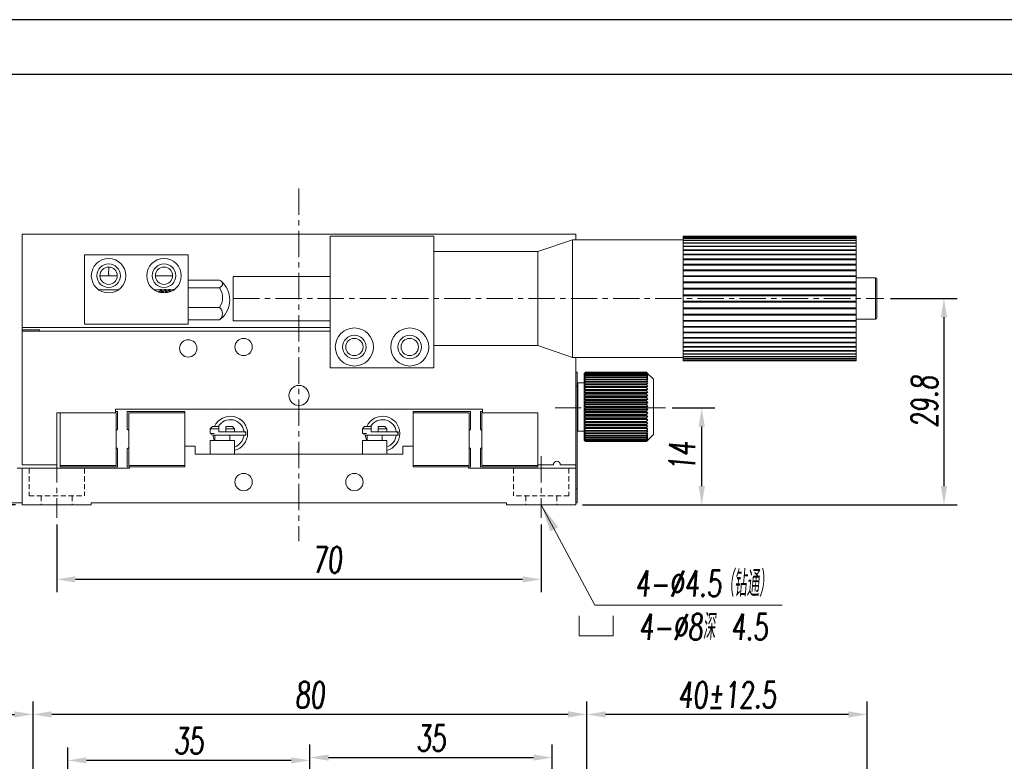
# Model space of a CAD drawing. Header units: millimetres. Extents: x 14895 to 15336, y 302 to 927.
# Tile 9 of 11: x 14982 to 15125, y 820 to 927. Entities that reach past the tile are written whole.
import ezdxf

# ---------------------------------------------------------------- set-up
doc = ezdxf.new("R2010")
doc.units = ezdxf.units.MM
doc.header["$LTSCALE"] = 0.3
doc.linetypes.add('CENTERX2', pattern=[20.32, 12.7, -2.54, 2.54, -2.54])
doc.linetypes.add('DASHED', pattern=[19.05, 12.7, -6.35])
for name, color, linetype, lineweight in [('中心线', 5, 'CENTERX2', 13), ('剖面线', 50, 'Continuous', 13), ('外框', 7, 'Continuous', 30), ('标注', 1, 'Continuous', 18), ('虚线', 6, 'DASHED', 13)]:
    doc.layers.add(name, color=color, linetype=linetype, lineweight=lineweight)
doc.styles.get("Standard").update_dxf_attribs({"font": 'txt.shx', "width": 0.67, "oblique": 5, "bigfont": 'gbcbig.shx'})
doc.dimstyles.new('1.5', dxfattribs={"dimscale": 1.5, "dimtxt": 2.5, "dimasz": 1.8, "dimexe": 1.25, "dimexo": 0.625, "dimtad": 1, "dimdsep": 46, "dimtxsty": 'Standard', "dimcen": 1.8, "dimadec": 0, "dimazin": 0, "dimtfac": 1, "dimtmove": 0, "dimatfit": 3, "dimfxl": 0, "dimarcsym": 0})
doc.dimstyles.new('2', dxfattribs={"dimscale": 2, "dimtxt": 2.5, "dimasz": 2, "dimexe": 0.8, "dimexo": 0, "dimgap": 1, "dimtad": 1, "dimdec": 1, "dimdsep": 46, "dimtxsty": 'Standard', "dimcen": 0, "dimclrd": 256, "dimclre": 256, "dimclrt": 256, "dimadec": 0, "dimazin": 0, "dimtfac": 1, "dimtdec": 1, "dimtmove": 0, "dimatfit": 3, "dimfxl": 0, "dimtzin": 0, "dimlwd": -1, "dimlwe": -1, "dimarcsym": 0})

# ---------------------------------------------------------------- blocks, each defined once
blk = doc.blocks.new('Y')
at = {"lineweight": 30}
for points in [[(-3857.435, 2213.991), (-4154.435, 2213.991), (-4154.435, 2003.969)], [(-4136.757, 2009.273), (-4136.757, 2208.687), (-3862.739, 2208.687)]]:
    blk.add_lwpolyline(points, dxfattribs=at)
blk = doc.blocks.new('W')
blk.add_blockref('Y', (0, 0))
blk = doc.blocks.new('2')
at = {"layer": '标注', "ltscale": 0.3}
for p, q in [((-5.625, 6.75), (-5.625, 0)), ((5.625, 0), (5.625, 6.75)), ((-5.625, 0), (3.375, 0)), ((-5.625, 0), (5.625, 0))]:
    blk.add_line(p, q, dxfattribs=at)
blk = doc.blocks.new('*D184')
at = {"layer": 'Defpoints', "color": 0}
for p in [(14989.37, 820.17), (15024.37, 793.78), (14989.37, 781.58)]:
    blk.add_point(p, dxfattribs=at)
at = {"layer": '标注', "color": 0, "lineweight": -2}
for p, q in [((14989.37, 782.52), (14989.37, 822.05)), ((15024.37, 794.72), (15024.37, 822.05)), ((15021.67, 820.17), (14992.07, 820.17))]:
    blk.add_line(p, q, dxfattribs=at)
at = {"layer": '标注', "color": 0}
for points in [[(14992.07, 820.62), (14992.07, 819.72), (14989.37, 820.17)], [(15021.67, 820.62), (15021.67, 819.72), (15024.37, 820.17)]]:
    blk.add_solid(points, dxfattribs=at)
at = {"layer": '标注', "color": 0, "insert": (15006.87, 822.99), "char_height": 3.75, "attachment_point": 5}
blk.add_mtext('35', dxfattribs=at)
blk = doc.blocks.new('*D185')
at = {"layer": 'Defpoints', "color": 0}
for p in [(15059.37, 820.57), (15024.37, 793.78), (15059.37, 781.58)]:
    blk.add_point(p, dxfattribs=at)
at = {"layer": '标注', "color": 0, "lineweight": -2}
for p, q in [((15024.37, 794.72), (15024.37, 822.44)), ((15059.37, 782.52), (15059.37, 822.44)), ((15027.07, 820.57), (15056.67, 820.57))]:
    blk.add_line(p, q, dxfattribs=at)
at = {"layer": '标注', "color": 0}
for points in [[(15027.07, 821.02), (15027.07, 820.12), (15024.37, 820.57)], [(15056.67, 821.02), (15056.67, 820.12), (15059.37, 820.57)]]:
    blk.add_solid(points, dxfattribs=at)
at = {"layer": '标注', "color": 0, "insert": (15041.87, 823.38), "char_height": 3.75, "attachment_point": 5}
blk.add_mtext('35', dxfattribs=at)
blk = doc.blocks.new('*D186')
at = {"layer": 'Defpoints', "color": 0}
for p in [(14984.37, 826.81), (14984.37, 782.58), (15064.37, 782.58)]:
    blk.add_point(p, dxfattribs=at)
at = {"layer": '标注', "color": 0, "lineweight": -2}
for p, q in [((14984.37, 783.52), (14984.37, 828.68)), ((15064.37, 783.52), (15064.37, 828.68)), ((15061.67, 826.81), (14987.07, 826.81))]:
    blk.add_line(p, q, dxfattribs=at)
at = {"layer": '标注', "color": 0}
for points in [[(14987.07, 827.26), (14987.07, 826.36), (14984.37, 826.81)], [(15061.67, 827.26), (15061.67, 826.36), (15064.37, 826.81)]]:
    blk.add_solid(points, dxfattribs=at)
at = {"layer": '标注', "color": 0, "insert": (15024.37, 829.62), "char_height": 3.75, "attachment_point": 5}
blk.add_mtext('80', dxfattribs=at)
blk = doc.blocks.new('*D187')
at = {"layer": 'Defpoints', "color": 0}
for p in [(14984.37, 826.81), (14984.37, 782.58), (14972.37, 752.08)]:
    blk.add_point(p, dxfattribs=at)
at = {"layer": '标注', "color": 0, "lineweight": -2}
for p, q in [((14972.37, 753.02), (14972.37, 828.68)), ((14984.37, 783.52), (14984.37, 828.68)), ((14975.07, 826.81), (14981.67, 826.81))]:
    blk.add_line(p, q, dxfattribs=at)
at = {"layer": '标注', "color": 0}
for points in [[(14975.07, 827.26), (14975.07, 826.36), (14972.37, 826.81)], [(14981.67, 827.26), (14981.67, 826.36), (14984.37, 826.81)]]:
    blk.add_solid(points, dxfattribs=at)
at = {"layer": '标注', "color": 0, "insert": (14978.37, 829.62), "char_height": 3.75, "attachment_point": 5}
blk.add_mtext('12', dxfattribs=at)
blk = doc.blocks.new('*D189')
at = {"layer": 'Defpoints', "color": 0}
for p in [(15064.37, 826.8), (15064.37, 782.58), (15104.87, 699.57)]:
    blk.add_point(p, dxfattribs=at)
at = {"layer": '剖面线', "color": 0, "lineweight": -2}
for p, q in [((15064.37, 783.52), (15064.37, 828.68)), ((15104.87, 700.51), (15104.87, 828.68)), ((15102.17, 826.8), (15067.07, 826.8))]:
    blk.add_line(p, q, dxfattribs=at)
at = {"layer": '剖面线', "color": 0}
for points in [[(15067.07, 827.25), (15067.07, 826.35), (15064.37, 826.8)], [(15102.17, 827.25), (15102.17, 826.35), (15104.87, 826.8)]]:
    blk.add_solid(points, dxfattribs=at)
at = {"layer": '剖面线', "color": 0, "insert": (15084.62, 829.62), "char_height": 3.75, "attachment_point": 5}
blk.add_mtext('40%%P12.5', dxfattribs=at)
blk = doc.blocks.new('*D194')
at = {"layer": 'Defpoints', "color": 0}
for p in [(14987.79, 855.19), (15057.79, 855.19), (14987.79, 846.31)]:
    blk.add_point(p, dxfattribs=at)
at = {"layer": '标注', "color": 0, "lineweight": -2}
for p, q in [((14987.79, 854.25), (14987.79, 844.44)), ((15057.79, 854.25), (15057.79, 844.44)), ((15055.09, 846.31), (14990.49, 846.31))]:
    blk.add_line(p, q, dxfattribs=at)
at = {"layer": '标注', "color": 0}
for points in [[(14990.49, 846.76), (14990.49, 845.86), (14987.79, 846.31)], [(15055.09, 846.76), (15055.09, 845.86), (15057.79, 846.31)]]:
    blk.add_solid(points, dxfattribs=at)
at = {"layer": '标注', "color": 0, "insert": (15026.86, 849.13), "char_height": 3.75, "attachment_point": 5}
blk.add_mtext('70', dxfattribs=at)
blk = doc.blocks.new('*D195')
at = {"layer": 'Defpoints', "color": 0}
for p in [(14966.79, 867.37), (14951.64, 857.07), (14982.79, 857.07)]:
    blk.add_point(p, dxfattribs=at)
at = {"layer": '标注', "color": 0, "lineweight": -2}
for p, q in [((14965.85, 867.37), (14949.76, 867.37)), ((14951.64, 864.67), (14951.64, 859.77)), ((14981.85, 857.07), (14949.76, 857.07))]:
    blk.add_line(p, q, dxfattribs=at)
at = {"layer": '标注', "color": 0}
for points in [[(14951.19, 864.67), (14952.09, 864.67), (14951.64, 867.37)], [(14951.19, 859.77), (14952.09, 859.77), (14951.64, 857.07)]]:
    blk.add_solid(points, dxfattribs=at)
at = {"layer": '标注', "color": 0, "insert": (14948.83, 862.22), "char_height": 3.75, "attachment_point": 5, "rotation": 90}
blk.add_mtext('10.3', dxfattribs=at)
blk = doc.blocks.new('*D196')
at = {"layer": 'Defpoints', "color": 0}
for p in [(15075.76, 871.07), (15080.97, 871.07), (15062.79, 857.07)]:
    blk.add_point(p, dxfattribs=at)
at = {"layer": '标注', "color": 0, "lineweight": -2}
for p, q in [((15076.69, 871.07), (15082.85, 871.07)), ((15080.97, 859.77), (15080.97, 868.37)), ((15063.73, 857.07), (15082.85, 857.07))]:
    blk.add_line(p, q, dxfattribs=at)
at = {"layer": '标注', "color": 0}
for points in [[(15080.52, 868.37), (15081.42, 868.37), (15080.97, 871.07)], [(15080.52, 859.77), (15081.42, 859.77), (15080.97, 857.07)]]:
    blk.add_solid(points, dxfattribs=at)
at = {"layer": '标注', "color": 0, "insert": (15078.16, 864.07), "char_height": 3.75, "attachment_point": 5, "rotation": 90}
blk.add_mtext('14', dxfattribs=at)
blk = doc.blocks.new('*D197')
at = {"layer": 'Defpoints', "color": 0}
for p in [(15107.3, 886.87), (15062.79, 857.07), (15115.97, 857.07)]:
    blk.add_point(p, dxfattribs=at)
at = {"layer": '标注', "color": 0, "lineweight": -2}
for p, q in [((15108.24, 886.87), (15117.85, 886.87)), ((15115.97, 884.17), (15115.97, 859.77)), ((15063.73, 857.07), (15117.85, 857.07))]:
    blk.add_line(p, q, dxfattribs=at)
at = {"layer": '标注', "color": 0}
for points in [[(15115.52, 884.17), (15116.42, 884.17), (15115.97, 886.87)], [(15115.52, 859.77), (15116.42, 859.77), (15115.97, 857.07)]]:
    blk.add_solid(points, dxfattribs=at)
at = {"layer": '标注', "color": 0, "insert": (15113.16, 871.97), "char_height": 3.75, "attachment_point": 5, "rotation": 90}
blk.add_mtext('29.8', dxfattribs=at)
blk = doc.blocks.new('GT')
at = {"color": 7, "linetype": 'Continuous', "lineweight": 15}
for p, q in [((889.82, 513.93), (889.82, 519.53)), ((892.82, 519.73), (890.02, 519.73)), ((890.02, 513.73), (892.82, 513.73))]:
    blk.add_line(p, q, dxfattribs=at)
at = {"color": 8, "linetype": 'Continuous', "lineweight": 15}
for p, q in [((890.02, 519.73), (890.02, 513.75)), ((890.02, 513.75), (890.02, 513.73))]:
    blk.add_line(p, q, dxfattribs=at)
at = {"color": 7, "linetype": 'Continuous', "lineweight": 15}
for centre, start, end in [((890.02, 519.53), 90, 180), ((890.02, 513.93), 180, 270)]:
    blk.add_arc(centre, 0.2, start, end, dxfattribs=at)

msp = doc.modelspace()

# ---------------------------------------------------------------- linework, layer by layer
at = {"color": 7, "linetype": 'Continuous', "lineweight": 15}
for p, q in [((14982.788, 896.167), (14982.788, 882.667)), ((14982.788, 896.167), (15062.788, 896.167)), ((15062.788, 896.167), (15062.788, 895.367)), ((15042.288, 895.867), (15027.288, 895.867)), ((15027.288, 895.867), (15027.288, 876.867)), ((15042.288, 895.867), (15042.288, 876.867)), ((15062.288, 895.367), (15057.288, 893.667)), ((15078.288, 895.367), (15062.288, 895.367)), ((15062.288, 878.367), (15062.288, 895.367)), ((15078.288, 895.858), (15103.288, 895.858)), ((15078.288, 895.851), (15078.288, 895.858)), ((15078.288, 895.851), (15103.288, 895.851)), ((15078.288, 895.851), (15078.288, 895.767)), ((15078.288, 895.767), (15103.288, 895.767)), ((15078.288, 895.745), (15078.288, 895.767)), ((15078.288, 895.745), (15103.288, 895.745)), ((15078.288, 895.745), (15078.288, 895.579)), ((15078.288, 895.579), (15103.288, 895.579)), ((15078.288, 895.542), (15078.288, 895.579)), ((15078.288, 895.542), (15103.288, 895.542)), ((15078.288, 895.542), (15078.288, 895.295)), ((15078.288, 895.295), (15103.288, 895.295)), ((15078.288, 895.244), (15078.288, 895.295)), ((15078.288, 895.244), (15103.288, 895.244)), ((15078.288, 895.244), (15078.288, 894.918)), ((15078.288, 894.918), (15103.288, 894.918)), ((15078.288, 894.854), (15078.288, 894.918)), ((15078.288, 894.854), (15103.288, 894.854)), ((15078.288, 894.854), (15078.288, 894.454)), ((15103.288, 895.851), (15103.288, 895.858)), ((15103.288, 895.767), (15103.288, 895.851)), ((15103.288, 895.745), (15103.288, 895.767)), ((15103.288, 895.579), (15103.288, 895.745)), ((15103.288, 895.542), (15103.288, 895.579)), ((15103.288, 895.295), (15103.288, 895.542)), ((15103.288, 895.244), (15103.288, 895.295)), ((15103.288, 894.918), (15103.288, 895.244)), ((15103.288, 894.854), (15103.288, 894.918)), ((15103.288, 894.454), (15103.288, 894.854)), ((15057.288, 893.667), (15042.288, 893.667)), ((15057.288, 880.067), (15057.288, 893.667)), ((15078.288, 894.454), (15103.288, 894.454)), ((15078.288, 894.376), (15078.288, 894.454)), ((15078.288, 894.376), (15103.288, 894.376)), ((15078.288, 894.376), (15078.288, 893.906)), ((15078.288, 893.906), (15103.288, 893.906)), ((15078.288, 893.817), (15078.288, 893.906)), ((15078.288, 893.817), (15103.288, 893.817)), ((15078.288, 893.817), (15078.288, 893.281)), ((15103.288, 894.376), (15103.288, 894.454)), ((15103.288, 893.906), (15103.288, 894.376)), ((15103.288, 893.817), (15103.288, 893.906)), ((15103.288, 893.281), (15103.288, 893.817)), ((14991.788, 893.167), (15006.788, 893.167)), ((14991.788, 893.167), (14991.788, 883.167)), ((15006.788, 893.167), (15006.788, 883.167)), ((15078.288, 893.281), (15103.288, 893.281)), ((15078.288, 893.181), (15078.288, 893.281)), ((15078.288, 893.181), (15103.288, 893.181)), ((15078.288, 893.181), (15078.288, 892.586)), ((15078.288, 892.586), (15103.288, 892.586)), ((15078.288, 892.476), (15078.288, 892.586)), ((15078.288, 892.476), (15103.288, 892.476)), ((15078.288, 892.476), (15078.288, 891.829)), ((15103.288, 893.181), (15103.288, 893.281)), ((15103.288, 892.586), (15103.288, 893.181)), ((15103.288, 892.476), (15103.288, 892.586)), ((15103.288, 891.829), (15103.288, 892.476)), ((15078.288, 891.829), (15103.288, 891.829)), ((15078.288, 891.709), (15078.288, 891.829)), ((15078.288, 891.709), (15103.288, 891.709)), ((15078.288, 891.709), (15078.288, 891.017)), ((15078.288, 891.017), (15103.288, 891.017)), ((15078.288, 890.89), (15078.288, 891.017)), ((15078.288, 890.89), (15103.288, 890.89)), ((15078.288, 890.89), (15078.288, 890.159)), ((15103.288, 891.709), (15103.288, 891.829)), ((15103.288, 891.017), (15103.288, 891.709)), ((15103.288, 890.89), (15103.288, 891.017)), ((15103.288, 890.159), (15103.288, 890.89)), ((14996.538, 890.167), (14994.038, 890.167)), ((15004.538, 890.167), (15002.038, 890.167)), ((15006.788, 889.529), (15011.288, 889.529)), ((15027.288, 890.067), (15013.288, 890.067)), ((15013.288, 883.667), (15013.288, 890.067)), ((15078.288, 890.159), (15103.288, 890.159)), ((15078.288, 890.026), (15078.288, 890.159)), ((15078.288, 890.026), (15103.288, 890.026)), ((15078.288, 890.026), (15078.288, 889.265)), ((15078.288, 889.265), (15103.288, 889.265)), ((15078.288, 889.128), (15078.288, 889.265)), ((15078.288, 889.128), (15103.288, 889.128)), ((15078.288, 889.128), (15078.288, 888.346)), ((15103.288, 890.026), (15103.288, 890.159)), ((15103.288, 889.265), (15103.288, 890.026)), ((15103.288, 889.128), (15103.288, 889.265)), ((15103.288, 888.346), (15103.288, 889.128)), ((14993.864, 888.113), (14996.713, 888.113)), ((15001.864, 888.113), (15002.759, 888.113)), ((15002.476, 887.855), (15002.438, 887.817)), ((15002.491, 887.842), (15002.483, 887.849)), ((15002.906, 888.167), (15002.788, 888.167)), ((15002.944, 888.113), (15003.359, 888.113)), ((15003.506, 888.167), (15003.396, 888.167)), ((15003.544, 888.113), (15003.959, 888.113)), ((15004.106, 888.167), (15003.996, 888.167)), ((15004.144, 888.113), (15004.559, 888.113)), ((15004.585, 888.158), (15004.475, 887.968)), ((15004.706, 888.167), (15004.596, 888.167)), ((15004.735, 888.128), (15004.718, 888.156)), ((15006.788, 888.427), (15011.288, 888.427)), ((15078.288, 888.346), (15103.288, 888.346)), ((15078.288, 888.205), (15078.288, 888.346)), ((15078.288, 888.205), (15103.288, 888.205)), ((15078.288, 888.205), (15078.288, 887.409)), ((15103.288, 888.205), (15103.288, 888.346)), ((15103.288, 887.409), (15103.288, 888.205)), ((15078.288, 887.409), (15103.288, 887.409)), ((15078.288, 887.267), (15078.288, 887.409)), ((15078.288, 887.267), (15103.288, 887.267)), ((15078.288, 887.267), (15078.288, 886.467)), ((15078.288, 886.467), (15103.288, 886.467)), ((15078.288, 886.325), (15078.288, 886.467)), ((15078.288, 886.325), (15103.288, 886.325)), ((15078.288, 886.325), (15078.288, 885.53)), ((15103.288, 887.267), (15103.288, 887.409)), ((15103.288, 886.467), (15103.288, 887.267)), ((15103.288, 886.325), (15103.288, 886.467)), ((15103.288, 885.53), (15103.288, 886.325)), ((15006.788, 885.565), (15011.288, 885.565)), ((15078.288, 885.53), (15103.288, 885.53)), ((15078.288, 885.389), (15078.288, 885.53)), ((15078.288, 885.389), (15103.288, 885.389)), ((15078.288, 885.389), (15078.288, 884.607)), ((15103.288, 885.389), (15103.288, 885.53)), ((15103.288, 884.607), (15103.288, 885.389)), ((15006.788, 883.806), (15011.288, 883.806)), ((15013.288, 883.667), (15027.288, 883.667)), ((15078.288, 884.607), (15103.288, 884.607)), ((15078.288, 884.469), (15078.288, 884.607)), ((15078.288, 884.469), (15103.288, 884.469)), ((15078.288, 884.469), (15078.288, 883.709)), ((15078.288, 883.709), (15103.288, 883.709)), ((15078.288, 883.576), (15078.288, 883.709)), ((15078.288, 883.576), (15103.288, 883.576)), ((15078.288, 883.576), (15078.288, 882.845)), ((15103.288, 884.469), (15103.288, 884.607)), ((15103.288, 883.709), (15103.288, 884.469)), ((15103.288, 883.576), (15103.288, 883.709)), ((15103.288, 882.845), (15103.288, 883.576)), ((14982.788, 882.667), (15027.288, 882.667)), ((14982.788, 882.367), (14982.788, 882.667)), ((14982.788, 882.367), (14985.288, 882.367)), ((14982.788, 882.367), (14982.788, 882.167)), ((15027.288, 882.167), (14982.788, 882.167)), ((14982.788, 882.167), (14982.788, 862.867)), ((14985.288, 882.167), (14985.288, 882.367)), ((14991.788, 883.167), (15006.788, 883.167)), ((15078.288, 882.845), (15103.288, 882.845)), ((15078.288, 882.718), (15078.288, 882.845)), ((15078.288, 882.718), (15103.288, 882.718)), ((15078.288, 882.718), (15078.288, 882.025)), ((15078.288, 882.025), (15103.288, 882.025)), ((15078.288, 881.906), (15078.288, 882.025)), ((15103.288, 882.718), (15103.288, 882.845)), ((15103.288, 882.025), (15103.288, 882.718)), ((15103.288, 881.906), (15103.288, 882.025)), ((15078.288, 881.906), (15103.288, 881.906)), ((15078.288, 881.906), (15078.288, 881.259)), ((15078.288, 881.259), (15103.288, 881.259)), ((15078.288, 881.148), (15078.288, 881.259)), ((15078.288, 881.148), (15103.288, 881.148)), ((15078.288, 881.148), (15078.288, 880.554)), ((15078.288, 880.554), (15103.288, 880.554)), ((15078.288, 880.453), (15078.288, 880.554)), ((15103.288, 881.259), (15103.288, 881.906)), ((15103.288, 881.148), (15103.288, 881.259)), ((15103.288, 880.554), (15103.288, 881.148)), ((15103.288, 880.453), (15103.288, 880.554)), ((15042.288, 880.067), (15057.288, 880.067)), ((15057.288, 880.067), (15062.288, 878.367)), ((15078.288, 880.453), (15103.288, 880.453)), ((15078.288, 880.453), (15078.288, 879.918)), ((15078.288, 879.918), (15103.288, 879.918)), ((15078.288, 879.828), (15078.288, 879.918)), ((15078.288, 879.828), (15103.288, 879.828)), ((15078.288, 879.828), (15078.288, 879.358)), ((15078.288, 879.358), (15103.288, 879.358)), ((15078.288, 879.281), (15078.288, 879.358)), ((15078.288, 879.281), (15103.288, 879.281)), ((15078.288, 879.281), (15078.288, 878.881)), ((15103.288, 879.918), (15103.288, 880.453)), ((15103.288, 879.828), (15103.288, 879.918)), ((15103.288, 879.358), (15103.288, 879.828)), ((15103.288, 879.281), (15103.288, 879.358)), ((15103.288, 878.881), (15103.288, 879.281)), ((15062.288, 878.367), (15078.288, 878.367)), ((15062.788, 862.867), (15062.788, 878.367)), ((15078.288, 878.881), (15103.288, 878.881)), ((15078.288, 878.816), (15078.288, 878.881)), ((15078.288, 878.816), (15103.288, 878.816)), ((15078.288, 878.816), (15078.288, 878.491)), ((15078.288, 878.491), (15103.288, 878.491)), ((15078.288, 878.44), (15078.288, 878.491)), ((15078.288, 878.44), (15103.288, 878.44)), ((15078.288, 878.44), (15078.288, 878.193)), ((15078.288, 878.193), (15103.288, 878.193)), ((15078.288, 878.156), (15078.288, 878.193)), ((15078.288, 878.156), (15103.288, 878.156)), ((15078.288, 878.156), (15078.288, 877.99)), ((15078.288, 877.99), (15103.288, 877.99)), ((15078.288, 877.967), (15078.288, 877.99)), ((15078.288, 877.967), (15103.288, 877.967)), ((15078.288, 877.967), (15078.288, 877.884)), ((15078.288, 877.884), (15103.288, 877.884)), ((15078.288, 877.876), (15078.288, 877.884)), ((15078.288, 877.876), (15103.288, 877.876)), ((15103.288, 878.816), (15103.288, 878.881)), ((15103.288, 878.491), (15103.288, 878.816)), ((15103.288, 878.44), (15103.288, 878.491)), ((15103.288, 878.193), (15103.288, 878.44)), ((15103.288, 878.156), (15103.288, 878.193)), ((15103.288, 877.99), (15103.288, 878.156)), ((15103.288, 877.967), (15103.288, 877.99)), ((15103.288, 877.884), (15103.288, 877.967)), ((15103.288, 877.876), (15103.288, 877.884)), ((15042.288, 876.867), (15027.288, 876.867)), ((15062.788, 876.217), (15062.988, 876.217)), ((15062.988, 876.217), (15062.988, 874.217)), ((15063.988, 876.003), (15064.188, 876.214)), ((15064.188, 876.183), (15063.988, 876.003)), ((15063.988, 875.938), (15064.188, 876.166)), ((15064.124, 876.153), (15063.988, 876.017)), ((15064.188, 876.095), (15063.988, 875.938)), ((15063.988, 875.821), (15064.188, 876.065)), ((15063.988, 876.003), (15063.988, 876.017)), ((15063.988, 875.938), (15063.988, 876.003)), ((15064.188, 875.953), (15063.988, 875.821)), ((15063.988, 875.821), (15063.988, 875.938)), ((15063.988, 875.654), (15064.188, 875.91)), ((15063.988, 875.654), (15063.988, 875.821)), ((15064.188, 875.76), (15063.988, 875.654)), ((15063.988, 875.438), (15064.188, 875.704)), ((15063.988, 875.438), (15063.988, 875.654)), ((15064.188, 875.517), (15063.988, 875.438)), ((15063.988, 875.176), (15064.188, 875.448)), ((15063.988, 875.176), (15063.988, 875.438)), ((15064.188, 875.226), (15063.988, 875.176)), ((15063.988, 874.87), (15063.988, 875.176)), ((15063.988, 874.87), (15064.188, 875.147)), ((15064.188, 874.892), (15063.988, 874.87)), ((15063.988, 874.525), (15063.988, 874.87)), ((15064.188, 876.217), (15064.125, 876.153)), ((15064.188, 876.217), (15064.188, 876.214)), ((15072.988, 876.217), (15064.188, 876.217)), ((15072.988, 876.214), (15064.188, 876.214)), ((15064.188, 876.183), (15064.188, 876.166)), ((15072.988, 876.183), (15064.188, 876.183)), ((15072.988, 876.166), (15064.188, 876.166)), ((15064.188, 876.095), (15064.188, 876.065)), ((15072.988, 876.095), (15064.188, 876.095)), ((15072.988, 876.065), (15064.188, 876.065)), ((15064.188, 875.953), (15064.188, 875.91)), ((15072.988, 875.953), (15064.188, 875.953)), ((15072.988, 875.91), (15064.188, 875.91)), ((15064.188, 875.76), (15064.188, 875.704)), ((15072.988, 875.76), (15064.188, 875.76)), ((15072.988, 875.704), (15064.188, 875.704)), ((15064.188, 875.517), (15064.188, 875.448)), ((15072.988, 875.517), (15064.188, 875.517)), ((15072.988, 875.448), (15064.188, 875.448)), ((15064.188, 875.226), (15064.188, 875.147)), ((15072.988, 875.226), (15064.188, 875.226)), ((15072.988, 875.147), (15064.188, 875.147)), ((15064.188, 874.892), (15064.188, 874.802)), ((15072.988, 874.892), (15064.188, 874.892)), ((15072.988, 876.214), (15072.988, 876.217)), ((15073.052, 876.153), (15072.988, 876.217)), ((15072.988, 876.214), (15073.188, 876.003)), ((15072.988, 876.166), (15072.988, 876.183)), ((15073.188, 876.003), (15072.988, 876.183)), ((15072.988, 876.166), (15073.188, 875.938)), ((15072.988, 876.065), (15072.988, 876.095)), ((15073.188, 875.938), (15072.988, 876.095)), ((15072.988, 876.065), (15073.188, 875.821)), ((15072.988, 875.91), (15072.988, 875.953)), ((15073.188, 875.821), (15072.988, 875.953)), ((15072.988, 875.91), (15073.188, 875.654)), ((15072.988, 875.704), (15072.988, 875.76)), ((15073.188, 875.654), (15072.988, 875.76)), ((15072.988, 875.704), (15073.188, 875.438)), ((15072.988, 875.448), (15072.988, 875.517)), ((15073.188, 875.438), (15072.988, 875.517)), ((15072.988, 875.448), (15073.188, 875.176)), ((15072.988, 875.147), (15072.988, 875.226)), ((15073.188, 875.176), (15072.988, 875.226)), ((15072.988, 875.147), (15073.188, 874.87)), ((15072.988, 874.802), (15072.988, 874.892)), ((15073.188, 874.87), (15072.988, 874.892)), ((15073.988, 875.217), (15073.052, 876.153)), ((15073.988, 875.217), (15073.988, 874.914)), ((15073.988, 874.914), (15073.988, 867.217)), ((15062.988, 874.217), (15062.788, 874.217)), ((15063.088, 874.717), (15062.988, 874.617)), ((15062.988, 874.367), (15062.988, 859.367)), ((15063.988, 874.717), (15063.088, 874.717)), ((15063.088, 874.717), (15063.088, 867.717)), ((15063.988, 874.525), (15064.188, 874.802)), ((15064.188, 874.518), (15063.988, 874.525)), ((15063.988, 874.143), (15063.988, 874.525)), ((15073.188, 874.525), (15063.988, 874.525)), ((15063.988, 874.143), (15064.188, 874.418)), ((15064.188, 874.107), (15063.988, 874.143)), ((15063.988, 873.729), (15063.988, 874.143)), ((15073.188, 874.143), (15063.988, 874.143)), ((15063.988, 873.729), (15064.188, 873.999)), ((15064.188, 873.665), (15063.988, 873.729)), ((15063.988, 873.288), (15063.988, 873.729)), ((15073.188, 873.729), (15063.988, 873.729)), ((15063.988, 873.288), (15064.188, 873.549)), ((15072.988, 874.802), (15064.188, 874.802)), ((15064.188, 874.518), (15064.188, 874.418)), ((15072.988, 874.518), (15064.188, 874.518)), ((15072.988, 874.418), (15064.188, 874.418)), ((15064.188, 874.107), (15064.188, 873.999)), ((15072.988, 874.107), (15064.188, 874.107)), ((15072.988, 873.999), (15064.188, 873.999)), ((15064.188, 873.665), (15064.188, 873.549)), ((15072.988, 873.665), (15064.188, 873.665)), ((15072.988, 873.549), (15064.188, 873.549)), ((15072.988, 874.802), (15073.188, 874.525)), ((15073.188, 874.525), (15072.988, 874.518)), ((15072.988, 874.418), (15072.988, 874.518)), ((15072.988, 874.418), (15073.188, 874.143)), ((15073.188, 874.143), (15072.988, 874.107)), ((15072.988, 873.999), (15072.988, 874.107)), ((15072.988, 873.999), (15073.188, 873.729)), ((15073.188, 873.729), (15072.988, 873.665)), ((15072.988, 873.549), (15072.988, 873.665)), ((15072.988, 873.549), (15073.188, 873.288)), ((15064.188, 873.195), (15063.988, 873.288)), ((15063.988, 872.824), (15063.988, 873.288)), ((15073.188, 873.288), (15063.988, 873.288)), ((15063.988, 872.824), (15064.188, 873.074)), ((15064.188, 872.705), (15063.988, 872.824)), ((15063.988, 872.342), (15063.988, 872.824)), ((15073.188, 872.824), (15063.988, 872.824)), ((15063.988, 872.342), (15064.188, 872.579)), ((15064.188, 872.197), (15063.988, 872.342)), ((15063.988, 871.848), (15063.988, 872.342)), ((15073.188, 872.342), (15063.988, 872.342)), ((15063.988, 871.848), (15064.188, 872.068)), ((15064.188, 873.195), (15064.188, 873.074)), ((15072.988, 873.195), (15064.188, 873.195)), ((15072.988, 873.074), (15064.188, 873.074)), ((15064.188, 872.705), (15064.188, 872.579)), ((15072.988, 872.705), (15064.188, 872.705)), ((15072.988, 872.579), (15064.188, 872.579)), ((15064.188, 872.197), (15064.188, 872.068)), ((15072.988, 872.197), (15064.188, 872.197)), ((15072.988, 872.068), (15064.188, 872.068)), ((15073.188, 873.288), (15072.988, 873.195)), ((15072.988, 873.074), (15072.988, 873.195)), ((15072.988, 873.074), (15073.188, 872.824)), ((15073.188, 872.824), (15072.988, 872.705)), ((15072.988, 872.579), (15072.988, 872.705)), ((15072.988, 872.579), (15073.188, 872.342)), ((15073.188, 872.342), (15072.988, 872.197)), ((15072.988, 872.068), (15072.988, 872.197)), ((15072.988, 872.068), (15073.188, 871.848)), ((15049.288, 870.867), (14996.288, 870.867)), ((14996.288, 870.867), (14996.288, 870.367)), ((14996.288, 870.567), (14996.588, 870.567)), ((14996.588, 870.567), (14996.588, 867.989)), ((14997.988, 867.989), (14997.988, 870.567)), ((14997.988, 870.567), (15006.288, 870.567)), ((15006.288, 870.567), (15006.288, 870.367)), ((15047.588, 870.567), (15039.288, 870.567)), ((15039.288, 870.567), (15039.288, 870.367)), ((15047.588, 867.989), (15047.588, 870.567)), ((15048.988, 870.567), (15048.988, 867.989)), ((15049.288, 870.567), (15048.988, 870.567)), ((15049.288, 870.367), (15049.288, 870.867)), ((15064.188, 871.679), (15063.988, 871.848)), ((15063.988, 871.347), (15063.988, 871.848)), ((15073.188, 871.848), (15063.988, 871.848)), ((15063.988, 871.347), (15064.188, 871.549)), ((15064.188, 871.157), (15063.988, 871.347)), ((15063.988, 870.845), (15063.988, 871.347)), ((15073.188, 871.347), (15063.988, 871.347)), ((15063.988, 870.845), (15064.188, 871.025)), ((15064.188, 870.634), (15063.988, 870.845)), ((15063.988, 870.347), (15063.988, 870.845)), ((15073.188, 870.845), (15063.988, 870.845)), ((15064.188, 871.679), (15064.188, 871.549)), ((15072.988, 871.679), (15064.188, 871.679)), ((15072.988, 871.549), (15064.188, 871.549)), ((15064.188, 871.157), (15064.188, 871.025)), ((15072.988, 871.157), (15064.188, 871.157)), ((15072.988, 871.025), (15064.188, 871.025)), ((15064.188, 870.634), (15064.188, 870.504)), ((15072.988, 870.634), (15064.188, 870.634)), ((15073.188, 871.848), (15072.988, 871.679)), ((15072.988, 871.549), (15072.988, 871.679)), ((15072.988, 871.549), (15073.188, 871.347)), ((15073.188, 871.347), (15072.988, 871.157)), ((15072.988, 871.025), (15072.988, 871.157)), ((15072.988, 871.025), (15073.188, 870.845)), ((15073.188, 870.845), (15072.988, 870.634)), ((15072.988, 870.504), (15072.988, 870.634)), ((14996.288, 870.367), (14987.788, 870.367)), ((14987.788, 870.367), (14987.788, 862.867)), ((14988.288, 870.367), (14988.288, 862.767)), ((14996.388, 870.367), (14988.288, 870.367)), ((14996.388, 862.767), (14996.388, 870.367)), ((14998.188, 870.367), (14998.188, 862.767)), ((15006.288, 870.367), (14998.188, 870.367)), ((15006.288, 862.767), (15006.288, 870.367)), ((15039.288, 870.367), (15039.288, 862.767)), ((15047.388, 870.367), (15039.288, 870.367)), ((15047.388, 862.767), (15047.388, 870.367)), ((15049.188, 870.367), (15049.188, 862.767)), ((15057.288, 870.367), (15049.188, 870.367)), ((15057.288, 870.367), (15049.288, 870.367)), ((15057.288, 862.767), (15057.288, 870.367)), ((15057.288, 862.867), (15057.288, 870.367)), ((15063.988, 870.347), (15064.188, 870.504)), ((15064.188, 870.118), (15063.988, 870.347)), ((15063.988, 869.858), (15063.988, 870.347)), ((15073.188, 870.347), (15063.988, 870.347)), ((15063.988, 869.858), (15064.188, 869.991)), ((15073.188, 869.858), (15063.988, 869.858)), ((15064.188, 869.615), (15063.988, 869.858)), ((15063.988, 869.384), (15063.988, 869.858)), ((15063.988, 869.384), (15064.188, 869.491)), ((15073.188, 869.384), (15063.988, 869.384)), ((15064.188, 869.128), (15063.988, 869.384)), ((15063.988, 868.931), (15063.988, 869.384)), ((15072.988, 870.504), (15064.188, 870.504)), ((15064.188, 870.118), (15064.188, 869.991)), ((15072.988, 870.118), (15064.188, 870.118)), ((15072.988, 869.991), (15064.188, 869.991)), ((15064.188, 869.615), (15064.188, 869.491)), ((15072.988, 869.615), (15064.188, 869.615)), ((15072.988, 869.491), (15064.188, 869.491)), ((15064.188, 869.128), (15064.188, 869.01)), ((15072.988, 869.128), (15064.188, 869.128)), ((15072.988, 870.504), (15073.188, 870.347)), ((15073.188, 870.347), (15072.988, 870.118)), ((15072.988, 869.991), (15072.988, 870.118)), ((15072.988, 869.991), (15073.188, 869.858)), ((15073.188, 869.858), (15072.988, 869.615)), ((15072.988, 869.491), (15072.988, 869.615)), ((15072.988, 869.491), (15073.188, 869.384)), ((15073.188, 869.384), (15072.988, 869.128)), ((15072.988, 869.01), (15072.988, 869.128)), ((14996.388, 867.789), (14996.588, 867.989)), ((14997.988, 867.989), (14998.188, 867.789)), ((15010.269, 868.367), (15009.969, 868.067)), ((15009.969, 868.067), (15009.969, 867.367)), ((15011.219, 868.067), (15009.969, 868.067)), ((15010.269, 868.367), (15011.219, 868.367)), ((15011.219, 868.367), (15011.219, 868.067)), ((15011.219, 867.617), (15011.219, 868.067)), ((15012.219, 868.367), (15013.169, 868.367)), ((15012.219, 868.067), (15012.219, 868.367)), ((15012.219, 868.067), (15012.219, 867.617)), ((15013.469, 868.067), (15012.219, 868.067)), ((15013.469, 868.067), (15013.169, 868.367)), ((15013.469, 867.617), (15013.469, 868.067)), ((15032.269, 868.367), (15031.969, 868.067)), ((15031.969, 868.067), (15031.969, 867.367)), ((15033.219, 868.067), (15031.969, 868.067)), ((15032.269, 868.367), (15033.219, 868.367)), ((15033.219, 868.367), (15033.219, 868.067)), ((15033.219, 867.617), (15033.219, 868.067)), ((15034.219, 868.367), (15035.169, 868.367)), ((15034.219, 868.067), (15034.219, 868.367)), ((15034.219, 868.067), (15034.219, 867.617)), ((15035.469, 868.067), (15034.219, 868.067)), ((15035.469, 868.067), (15035.169, 868.367)), ((15035.469, 867.617), (15035.469, 868.067)), ((15047.388, 867.789), (15047.588, 867.989)), ((15049.188, 867.789), (15048.988, 867.989)), ((15062.988, 867.817), (15063.088, 867.717)), ((15063.088, 867.717), (15063.988, 867.717)), ((15063.988, 868.931), (15064.188, 869.01)), ((15073.188, 868.931), (15063.988, 868.931)), ((15064.188, 868.665), (15063.988, 868.931)), ((15063.988, 868.502), (15063.988, 868.931)), ((15063.988, 868.502), (15064.188, 868.553)), ((15073.188, 868.502), (15063.988, 868.502)), ((15064.188, 868.229), (15063.988, 868.502)), ((15063.988, 868.103), (15063.988, 868.502)), ((15063.988, 868.103), (15064.188, 868.125)), ((15073.188, 868.103), (15063.988, 868.103)), ((15064.188, 867.827), (15063.988, 868.103)), ((15063.988, 867.739), (15063.988, 868.103)), ((15063.988, 867.739), (15064.188, 867.732)), ((15064.188, 867.461), (15063.988, 867.739)), ((15063.988, 867.412), (15063.988, 867.739)), ((15072.988, 869.01), (15064.188, 869.01)), ((15072.988, 868.665), (15064.188, 868.665)), ((15064.188, 868.665), (15064.188, 868.553)), ((15072.988, 868.553), (15064.188, 868.553)), ((15064.188, 868.229), (15064.188, 868.125)), ((15072.988, 868.229), (15064.188, 868.229)), ((15072.988, 868.125), (15064.188, 868.125)), ((15072.988, 867.827), (15064.188, 867.827)), ((15064.188, 867.827), (15064.188, 867.732)), ((15072.988, 867.732), (15064.188, 867.732)), ((15072.988, 869.01), (15073.188, 868.931)), ((15073.188, 868.931), (15072.988, 868.665)), ((15072.988, 868.553), (15072.988, 868.665)), ((15072.988, 868.553), (15073.188, 868.502)), ((15073.188, 868.502), (15072.988, 868.229)), ((15072.988, 868.125), (15072.988, 868.229)), ((15072.988, 868.125), (15073.188, 868.103)), ((15073.188, 868.103), (15072.988, 867.827)), ((15072.988, 867.732), (15072.988, 867.827)), ((15073.188, 867.739), (15072.988, 867.461)), ((15072.988, 867.732), (15073.188, 867.739)), ((15009.969, 867.367), (15010.529, 867.367)), ((15009.969, 866.367), (15009.969, 864.367)), ((15013.469, 866.367), (15009.969, 866.367)), ((15010.364, 867.117), (15014.864, 867.117)), ((15010.619, 867.117), (15010.619, 866.367)), ((15014.864, 867.617), (15011.219, 867.617)), ((15012.819, 866.367), (15012.819, 867.117)), ((15013.469, 864.367), (15013.469, 866.367)), ((15015.114, 867.617), (15014.864, 867.617)), ((15014.864, 867.117), (15015.114, 867.117)), ((15015.114, 867.617), (15015.114, 867.117)), ((15031.969, 867.367), (15032.529, 867.367)), ((15031.969, 866.367), (15031.969, 864.367)), ((15035.469, 866.367), (15031.969, 866.367)), ((15032.364, 867.117), (15036.864, 867.117)), ((15032.619, 867.117), (15032.619, 866.367)), ((15036.864, 867.617), (15033.219, 867.617)), ((15034.819, 866.367), (15034.819, 867.117)), ((15035.469, 864.367), (15035.469, 866.367)), ((15037.114, 867.617), (15036.864, 867.617)), ((15036.864, 867.117), (15037.114, 867.117)), ((15037.114, 867.617), (15037.114, 867.117)), ((15063.988, 867.412), (15064.188, 867.376)), ((15064.188, 867.137), (15063.988, 867.412)), ((15063.988, 867.127), (15063.988, 867.412)), ((15063.988, 867.127), (15064.188, 867.062)), ((15064.188, 866.857), (15063.988, 867.127)), ((15063.988, 866.887), (15063.988, 867.127)), ((15063.988, 866.887), (15064.188, 866.794)), ((15064.188, 866.625), (15063.988, 866.887)), ((15063.988, 866.694), (15063.988, 866.887)), ((15063.988, 866.694), (15064.188, 866.575)), ((15064.188, 866.444), (15063.988, 866.694)), ((15063.988, 866.551), (15063.988, 866.694)), ((15063.988, 866.551), (15064.188, 866.406)), ((15064.188, 866.314), (15063.988, 866.551)), ((15063.988, 866.459), (15063.988, 866.551)), ((15063.988, 866.459), (15064.188, 866.29)), ((15064.188, 866.239), (15063.988, 866.459)), ((15063.988, 866.419), (15063.988, 866.459)), ((15063.988, 866.419), (15064.188, 866.228)), ((15064.188, 866.218), (15063.988, 866.419)), ((15063.988, 866.417), (15063.988, 866.419)), ((15063.988, 866.417), (15064.124, 866.281)), ((15072.988, 867.461), (15064.188, 867.461)), ((15064.188, 867.461), (15064.188, 867.376)), ((15072.988, 867.376), (15064.188, 867.376)), ((15072.988, 867.137), (15064.188, 867.137)), ((15064.188, 867.137), (15064.188, 867.062)), ((15072.988, 867.062), (15064.188, 867.062)), ((15072.988, 866.857), (15064.188, 866.857)), ((15064.188, 866.857), (15064.188, 866.794)), ((15072.988, 866.794), (15064.188, 866.794)), ((15064.188, 866.625), (15064.188, 866.575)), ((15072.988, 866.625), (15064.188, 866.625)), ((15072.988, 866.575), (15064.188, 866.575)), ((15064.188, 866.444), (15064.188, 866.406)), ((15072.988, 866.444), (15064.188, 866.444)), ((15072.988, 866.406), (15064.188, 866.406)), ((15072.988, 866.314), (15064.188, 866.314)), ((15064.188, 866.314), (15064.188, 866.29)), ((15072.988, 866.29), (15064.188, 866.29)), ((15072.988, 867.376), (15072.988, 867.461)), ((15073.188, 867.412), (15072.988, 867.137)), ((15072.988, 867.376), (15073.188, 867.412)), ((15072.988, 867.062), (15072.988, 867.137)), ((15073.188, 867.127), (15072.988, 866.857)), ((15072.988, 867.062), (15073.188, 867.127)), ((15073.188, 866.887), (15072.988, 866.625)), ((15072.988, 866.794), (15073.188, 866.887)), ((15072.988, 866.794), (15072.988, 866.857)), ((15073.188, 866.694), (15072.988, 866.444)), ((15072.988, 866.575), (15073.188, 866.694)), ((15072.988, 866.575), (15072.988, 866.625)), ((15073.188, 866.551), (15072.988, 866.314)), ((15072.988, 866.406), (15073.188, 866.551)), ((15073.188, 866.459), (15072.988, 866.239)), ((15072.988, 866.29), (15073.188, 866.459)), ((15072.988, 866.406), (15072.988, 866.444)), ((15073.188, 866.419), (15072.988, 866.218)), ((15072.988, 866.228), (15073.188, 866.419)), ((15072.988, 866.29), (15072.988, 866.314)), ((15073.052, 866.281), (15073.988, 867.217)), ((14996.588, 865.146), (14996.388, 865.346)), ((14996.588, 865.146), (14996.588, 862.567)), ((14998.188, 865.346), (14997.988, 865.146)), ((14997.988, 862.567), (14997.988, 865.146)), ((15006.288, 862.567), (15006.288, 865.567)), ((15007.788, 865.567), (15006.288, 865.567)), ((15007.788, 865.567), (15007.788, 864.367)), ((15037.788, 864.367), (15037.788, 865.567)), ((15039.288, 865.567), (15037.788, 865.567)), ((15039.288, 865.567), (15039.288, 862.567)), ((15047.388, 865.346), (15047.588, 865.146)), ((15047.588, 862.567), (15047.588, 865.146)), ((15049.188, 865.346), (15048.988, 865.146)), ((15048.988, 865.146), (15048.988, 862.567)), ((15064.188, 866.239), (15064.188, 866.228)), ((15072.988, 866.239), (15064.188, 866.239)), ((15072.988, 866.228), (15064.188, 866.228)), ((15072.988, 866.218), (15064.188, 866.218)), ((15072.988, 866.228), (15072.988, 866.239)), ((15007.788, 864.367), (15037.788, 864.367)), ((14982.788, 862.367), (14982.088, 862.367)), ((14982.788, 862.867), (14987.788, 862.867)), ((14982.788, 862.367), (14982.788, 857.067)), ((14982.788, 862.367), (14998.288, 862.367)), ((14988.288, 862.767), (14996.388, 862.767)), ((14988.288, 862.567), (14988.288, 862.767)), ((14996.588, 862.567), (14988.288, 862.567)), ((14998.288, 862.567), (14997.988, 862.567)), ((14998.188, 862.767), (15006.288, 862.767)), ((14998.288, 862.367), (14998.288, 862.567)), ((14998.288, 862.567), (15006.288, 862.567)), ((15039.288, 862.767), (15047.388, 862.767)), ((15039.288, 862.567), (15047.288, 862.567)), ((15047.288, 862.567), (15047.588, 862.567)), ((15047.288, 862.567), (15047.288, 862.367)), ((15047.288, 862.367), (15062.788, 862.367)), ((15048.988, 862.567), (15057.288, 862.567)), ((15049.188, 862.767), (15057.288, 862.767)), ((15057.288, 862.867), (15059.538, 862.867)), ((15057.288, 862.567), (15057.288, 862.767)), ((15060.538, 862.867), (15062.788, 862.867)), ((15062.788, 862.867), (15062.788, 862.367)), ((15062.788, 857.067), (15062.788, 862.367)), ((15062.788, 859.367), (15062.988, 859.367)), ((15062.988, 859.367), (15062.988, 857.367)), ((14962.788, 857.367), (14982.788, 857.367)), ((14982.788, 857.067), (14992.788, 857.067)), ((15052.788, 857.367), (14992.788, 857.367)), ((14992.788, 857.367), (14992.788, 857.067)), ((15052.788, 857.067), (15052.788, 857.367)), ((15052.788, 857.067), (15062.788, 857.067)), ((15062.988, 857.367), (15062.788, 857.367))]:
    msp.add_line(p, q, dxfattribs=at)
at = {"color": 7, "linetype": 'Continuous', "lineweight": 15, "flags": 128}
for points in [[(15011.288, 888.427), (15011.486, 888.553), (15011.631, 888.689), (15011.72, 888.832), (15011.75, 888.978), (15011.72, 889.124), (15011.631, 889.267), (15011.486, 889.403), (15011.288, 889.529)], [(15011.525, 883.962), (15011.486, 883.931), (15011.288, 883.806)]]:
    msp.add_lwpolyline(points, dxfattribs=at)
at = {"color": 7, "linetype": 'Continuous', "lineweight": 15}
for centre, radius in [((14995.288, 890.167), 2.5), ((15003.288, 890.167), 2.5), ((14995.288, 890.167), 1.7), ((14995.288, 890.167), 1.25), ((15003.288, 890.167), 1.7), ((15003.288, 890.167), 1.25), ((15030.788, 879.867), 2.75), ((15038.788, 879.867), 2.75), ((15006.788, 879.667), 1.25), ((15014.786, 879.867), 1.25), ((15030.788, 879.867), 1.7), ((15030.788, 879.867), 1.25), ((15038.788, 879.867), 1.7), ((15038.788, 879.867), 1.25), ((15022.788, 872.867), 1.45), ((15014.788, 860.367), 1.25), ((15030.788, 860.367), 1.25)]:
    msp.add_circle(centre, radius, dxfattribs=at)
for centre, radius, start, end in [((15009.261, 886.667), 3.528, 359.96774, 50.06411), ((15009.299, 886.996), 2.451, 324.27544, 35.72456), ((15009.261, 886.667), 3.528, 309.93589, 359.96774), ((15010.655, 884.685), 1.084, 305.73873, 54.26127), ((15012.864, 867.367), 2.5, 0, 156.42182), ((15012.864, 867.367), 2, 7.18076, 150), ((15034.864, 867.367), 2.5, 0, 156.42182), ((15034.864, 867.367), 2, 7.18076, 150), ((15010.364, 867.367), 0.25, 180, 270), ((15012.864, 867.367), 2.5, 185.73917, 203.57818), ((15012.864, 867.367), 2.5, 284.00804, 0), ((15012.864, 867.367), 2, 287.61219, 352.81924), ((15014.864, 867.367), 0.25, 270, 90), ((15032.364, 867.367), 0.25, 180, 270), ((15034.864, 867.367), 2.5, 185.73917, 203.57818), ((15034.864, 867.367), 2.5, 284.00804, 0), ((15034.864, 867.367), 2, 287.61219, 352.81924), ((15036.864, 867.367), 0.25, 270, 90), ((15060.038, 862.867), 0.5, 0, 180)]:
    msp.add_arc(centre, radius, start, end, dxfattribs=at)
for points, knots in [([(14995.339, 891.416), (14995.323, 891.265), (14995.295, 890.993), (14995.287, 890.651), (14995.29, 890.424), (14995.294, 890.299), (14995.297, 890.233), (14995.299, 890.2), (14995.3, 890.182), (14995.3, 890.172), (14995.3, 890.168), (14995.3, 890.167)], [0, 0, 0, 0, 0.365886, 0.6561469, 0.8224341, 0.9112143, 0.9566439, 0.9796501, 0.9915268, 0.9981081, 1, 1, 1, 1]), ([(15002.785, 888.158), (15002.744, 888.086), (15002.666, 887.952), (15002.588, 887.819), (15002.551, 887.756)], [0, 0, 0, 0, 0.5330476, 1, 1, 1, 1]), ([(15002.796, 888.144), (15002.809, 888.134), (15002.833, 888.114), (15002.857, 887.868), (15002.868, 887.748)], [0, 0, 0, 0, 0.5138007, 1, 1, 1, 1]), ([(15003.166, 887.731), (15003.124, 887.803), (15003.041, 887.945), (15002.958, 888.088), (15002.917, 888.159)], [0, 0, 0, 0, 0.4994758, 1, 1, 1, 1]), ([(15002.917, 888.137), (15002.925, 888.12), (15002.946, 888.08), (15002.967, 887.862), (15002.98, 887.736)], [0, 0, 0, 0, 0.4259091, 1, 1, 1, 1]), ([(15003.386, 888.159), (15003.344, 888.088), (15003.266, 887.953), (15003.188, 887.819), (15003.151, 887.756)], [0, 0, 0, 0, 0.5315204, 1, 1, 1, 1]), ([(15003.396, 888.167), (15003.397, 888.167), (15003.41, 888.206), (15003.433, 888.061), (15003.458, 887.88), (15003.473, 887.7), (15003.474, 887.684)], [0, 0, 0, 0, 0.0023726, 0.4777459, 0.9531176, 1, 1, 1, 1]), ([(15003.766, 887.732), (15003.724, 887.803), (15003.641, 887.945), (15003.558, 888.088), (15003.517, 888.159)], [0, 0, 0, 0, 0.4995629, 1, 1, 1, 1]), ([(15003.517, 888.136), (15003.526, 888.117), (15003.547, 888.07), (15003.568, 887.882), (15003.582, 887.708), (15003.583, 887.696)], [0, 0, 0, 0, 0.4034107, 0.9583875, 1, 1, 1, 1]), ([(15003.986, 888.159), (15003.944, 888.088), (15003.866, 887.953), (15003.788, 887.819), (15003.751, 887.756)], [0, 0, 0, 0, 0.53238177, 1, 1, 1, 1]), ([(15003.996, 888.167), (15003.997, 888.167), (15004.01, 888.206), (15004.029, 888.107), (15004.049, 887.916), (15004.058, 887.841)], [0, 0, 0, 0, 0.0029931, 0.6026772, 1, 1, 1, 1]), ([(15004.265, 887.904), (15004.258, 887.917), (15004.208, 888.001), (15004.159, 888.086), (15004.118, 888.157)], [0, 0, 0, 0, 0.15570449, 1, 1, 1, 1]), ([(15004.118, 888.133), (15004.126, 888.12), (15004.142, 888.096), (15004.157, 887.942), (15004.164, 887.873)], [0, 0, 0, 0, 0.5541819, 1, 1, 1, 1]), ([(15004.596, 888.167), (15004.597, 888.167), (15004.603, 888.186), (15004.609, 888.148), (15004.615, 888.111)], [0, 0, 0, 0, 0.0098835, 1, 1, 1, 1])]:
    msp.add_open_spline(points, degree=3, knots=knots, dxfattribs=at)
at = {"layer": '中心线'}
for p, q in [((15022.788, 902.764), (15022.788, 851.823)), ((15013.288, 886.867), (15107.298, 886.867)), ((15075.757, 871.066), (15059.81, 871.066)), ((14987.788, 864.111), (14987.788, 855.185)), ((15057.788, 864.111), (15057.788, 855.185))]:
    msp.add_line(p, q, dxfattribs=at)
at = {"layer": '标注', "ltscale": 0.3}
msp.add_line((15092.595, 842.576), (15065.539, 842.576), dxfattribs=at)
at = {"layer": '虚线', "lineweight": 15, "ltscale": 0.2}
for p, q in [((14983.788, 862.367), (14983.788, 858.367)), ((14991.788, 862.367), (14991.788, 858.367)), ((15053.788, 862.367), (15053.788, 858.367)), ((15061.788, 862.367), (15061.788, 858.367)), ((14983.788, 858.367), (14991.788, 858.367)), ((14985.538, 858.367), (14985.538, 857.067)), ((14990.038, 858.367), (14990.038, 857.067)), ((15061.788, 858.367), (15053.788, 858.367)), ((15055.538, 858.367), (15055.538, 857.067)), ((15060.038, 858.367), (15060.038, 857.067))]:
    msp.add_line(p, q, dxfattribs=at)

# ---------------------------------------------------------------- block references
at = {"layer": '中心线', "xscale": 0.4335648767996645, "yscale": 0.4335648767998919, "zscale": 0.4335648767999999}
msp.add_blockref('2', (15065.722, 838.132), dxfattribs=at)
at = {"layer": '外框', "lineweight": 25, "xscale": 1.487159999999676, "yscale": 1.487160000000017, "zscale": 1.48716}
msp.add_blockref('W', (21073.028, -2365.421), dxfattribs=at)
at = {"layer": '标注', "xscale": -1}
msp.add_blockref('GT', (15996.104, 370.135), dxfattribs=at)

# ---------------------------------------------------------------- texts
at = {"layer": '标注', "ltscale": 0.3, "insert": (15081.21, 842.576), "char_height": 3.746, "attachment_point": 5}
msp.add_mtext('4-%%C4.5（钻通）\\P4-%%C8深 4.5', dxfattribs=at)

# ---------------------------------------------------------------- dimensions: what is measured, and where the dimension line sits
at = {"layer": '剖面线'}
dim = msp.add_linear_dim(base=(15064.372, 826.803), p1=(15104.872, 699.572), p2=(15064.372, 782.581), text='40%%P12.5', dimstyle='1.5', dxfattribs=at)
dim.commit()
dim.dimension.update_dxf_attribs({"geometry": '*D189', "text_midpoint": (15084.622, 829.615)})
at = {"layer": '标注'}
for base, p1, p2, picture, middle in [((15115.973, 857.067), (15107.298, 886.867), (15062.788, 857.067), '*D197', (15113.16, 871.967)), ((15080.971, 871.066), (15062.788, 857.067), (15075.757, 871.066), '*D196', (15078.159, 864.067)), ((14951.639, 857.067), (14966.788, 867.367), (14982.788, 857.067), '*D195', (14948.826, 862.217))]:
    dim = msp.add_linear_dim(base=base, p1=p1, p2=p2, angle=270, dimstyle='1.5', dxfattribs=at)
    dim.commit()
    dim.dimension.update_dxf_attribs({"geometry": picture, "text_midpoint": middle})
dim = msp.add_linear_dim(base=(14987.788, 846.315), p1=(15057.788, 855.185), p2=(14987.788, 855.185), dimstyle='1.5', dxfattribs=at)
dim.commit()
dim.dimension.update_dxf_attribs({"geometry": '*D194', "text_midpoint": (15026.86, 846.315), "dimtype": 160})
for base, p1, p2, picture, middle in [((14984.372, 826.809), (14972.372, 752.081), (14984.372, 782.581), '*D187', (14978.372, 829.621)), ((14984.372, 826.809), (15064.372, 782.581), (14984.372, 782.581), '*D186', (15024.372, 829.621)), ((14989.372, 820.173), (15024.372, 793.781), (14989.372, 781.581), '*D184', (15006.872, 822.986)), ((15059.372, 820.567), (15024.372, 793.781), (15059.372, 781.581), '*D185', (15041.872, 823.38))]:
    dim = msp.add_linear_dim(base=base, p1=p1, p2=p2, dimstyle='1.5', dxfattribs=at)
    dim.commit()
    dim.dimension.update_dxf_attribs({"geometry": picture, "text_midpoint": middle})

# ---------------------------------------------------------------- leaders
at = {"layer": '标注', "ltscale": 0.3}
msp.add_leader([(15057.788, 857.067), (15065.539, 842.576)], dimstyle='2', override={"dimgap": 1, "dimtad": 0}, dxfattribs=at)

doc.saveas('drawing.dxf')
